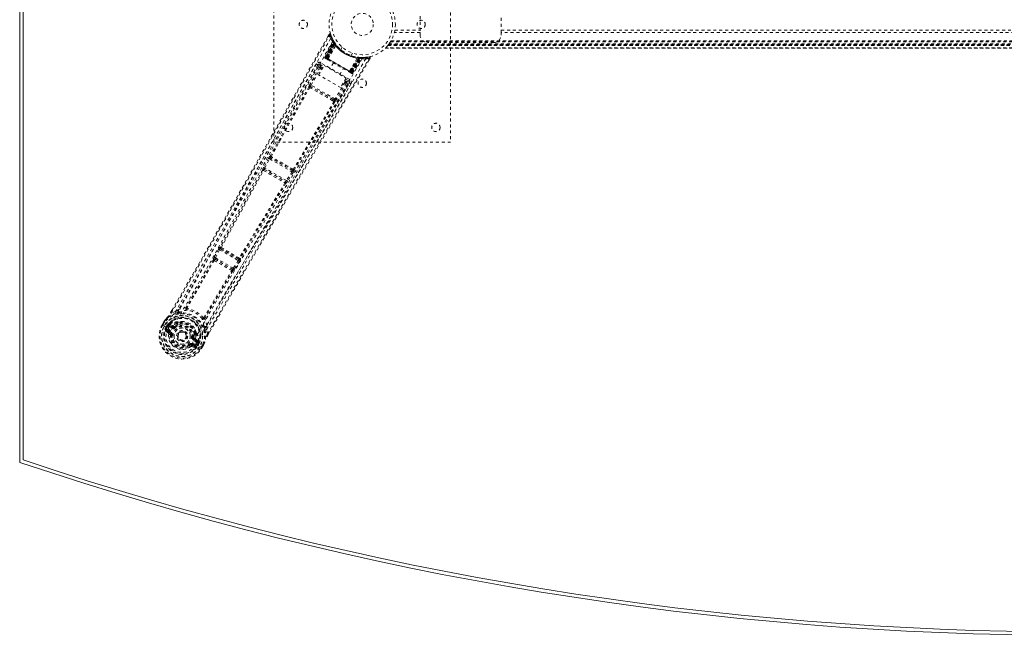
# Model space of a CAD drawing. Header units: inches. Extents: x 7.1 to 78.6, y 19.8 to 61.3.
# Tile 1 of 4: x 7.1 to 40.5, y 19.8 to 40.7. Entities that reach past the tile are written whole.
import ezdxf

# ---------------------------------------------------------------- set-up
doc = ezdxf.new("R2010")
doc.units = ezdxf.units.IN
doc.header["$MEASUREMENT"] = 0
doc.linetypes.add('SLD-Dashed', pattern=[0.075, 0.05, -0.025])
doc.linetypes.add('SLD-Solid', pattern=[0])

msp = doc.modelspace()

# ---------------------------------------------------------------- linework, layer by layer
at = {"color": 7, "linetype": 'SLD-Solid', "lineweight": 15}
for p, q in [((7.09, 25.682), (7.09, 55.432)), ((7.208, 25.767), (7.208, 55.348)), ((7.208, 55.348), (7.208, 25.767))]:
    msp.add_line(p, q, dxfattribs=at)
at = {"color": 7, "linetype": 'SLD-Dashed', "lineweight": 0}
for p, q in [((15.715, 36.557), (15.715, 44.557)), ((21.715, 44.557), (21.715, 36.557)), ((20.68, 40.839), (20.68, 40.276)), ((23.43, 40.276), (23.43, 40.839)), ((17.587, 40.217), (17.546, 40.144)), ((20.68, 40.276), (19.805, 40.276)), ((19.823, 40.36), (20.68, 40.36)), ((20.68, 40.192), (20.68, 40.276)), ((23.43, 40.36), (62.25, 40.36)), ((62.25, 40.276), (23.43, 40.276)), ((23.43, 40.276), (23.43, 40.192)), ((17.444, 39.448), (17.729, 39.983)), ((17.456, 39.442), (17.736, 39.97)), ((17.749, 39.954), (17.472, 39.428)), ((17.472, 39.433), (17.747, 39.951)), ((17.756, 39.912), (17.478, 39.429)), ((17.482, 39.426), (17.759, 39.907)), ((17.49, 39.422), (17.765, 39.899)), ((17.767, 39.895), (17.493, 39.42)), ((17.776, 39.882), (17.506, 39.413)), ((17.509, 39.411), (17.779, 39.879)), ((17.529, 39.399), (17.789, 39.886)), ((17.79, 39.885), (17.531, 39.398)), ((17.555, 39.383), (17.813, 39.839)), ((17.814, 39.837), (17.557, 39.383)), ((17.736, 39.999), (17.728, 40.012)), ((17.736, 39.97), (17.729, 39.983)), ((17.787, 39.917), (17.747, 39.98)), ((17.789, 39.886), (17.747, 39.951)), ((17.756, 39.912), (17.78, 39.928)), ((17.759, 39.907), (17.756, 39.912)), ((17.759, 39.907), (17.783, 39.923)), ((17.765, 39.899), (17.788, 39.916)), ((17.767, 39.895), (17.791, 39.912)), ((17.776, 39.882), (17.8, 39.899)), ((17.779, 39.879), (17.802, 39.896)), ((17.78, 39.928), (17.783, 39.923)), ((17.788, 39.916), (17.787, 39.917)), ((17.791, 39.912), (17.788, 39.916)), ((17.789, 39.886), (17.79, 39.885)), ((17.8, 39.899), (17.802, 39.896)), ((17.814, 39.837), (17.813, 39.839)), ((17.83, 39.859), (17.828, 39.861)), ((18.037, 39.782), (17.989, 39.699)), ((18.037, 39.782), (18.039, 39.781)), ((66.167, 39.764), (19.513, 39.764)), ((19.588, 39.847), (19.584, 39.842)), ((66.097, 39.842), (19.584, 39.842)), ((19.584, 39.842), (66.097, 39.842)), ((19.588, 39.847), (66.093, 39.847)), ((19.589, 39.848), (66.092, 39.848)), ((19.619, 39.887), (19.591, 39.851)), ((66.09, 39.851), (19.591, 39.851)), ((19.591, 39.851), (66.09, 39.851)), ((66.08, 39.863), (19.6, 39.863)), ((66.077, 39.867), (19.604, 39.867)), ((19.605, 39.869), (66.076, 39.869)), ((19.607, 39.871), (66.074, 39.871)), ((19.623, 39.893), (66.057, 39.893)), ((19.668, 39.959), (19.665, 39.954)), ((19.668, 39.959), (66.013, 39.959)), ((19.683, 39.984), (65.997, 39.984)), ((19.694, 40.002), (65.987, 40.002)), ((23.18, 39.942), (20.93, 39.942)), ((17.444, 39.448), (17.456, 39.442)), ((17.472, 39.433), (17.529, 39.399)), ((17.989, 39.699), (17.991, 39.697)), ((18.335, 39.499), (18.383, 39.582)), ((18.556, 39.441), (18.553, 39.442)), ((18.599, 39.436), (18.596, 39.407)), ((18.603, 39.435), (18.6, 39.407)), ((18.603, 39.435), (18.632, 39.433)), ((18.618, 39.434), (18.616, 39.405)), ((18.623, 39.434), (18.618, 39.434)), ((18.623, 39.434), (18.621, 39.405)), ((18.625, 39.433), (18.624, 39.434)), ((18.7, 39.43), (18.625, 39.433)), ((18.632, 39.433), (18.63, 39.404)), ((18.632, 39.433), (18.638, 39.433)), ((18.638, 39.433), (18.636, 39.404)), ((18.638, 39.433), (18.647, 39.432)), ((18.736, 39.43), (18.721, 39.43)), ((18.813, 39.434), (18.742, 39.432)), ((18.953, 39.455), (18.824, 39.436)), ((19.5, 39.752), (66.181, 39.752)), ((19.501, 39.752), (19.502, 39.753)), ((66.18, 39.752), (19.501, 39.752)), ((19.502, 39.752), (66.179, 39.752)), ((17.21, 39.183), (16.809, 38.474)), ((17.211, 39.184), (17.21, 39.182)), ((17.223, 39.199), (17.211, 39.186)), ((17.216, 39.192), (17.211, 39.184)), ((17.236, 38.844), (17.419, 39.161)), ((17.273, 39.203), (17.401, 39.129)), ((18.293, 38.683), (17.303, 39.255)), ((17.372, 39.079), (17.324, 39.107)), ((17.419, 39.161), (18.165, 38.73)), ((17.453, 39.411), (17.456, 39.408)), ((17.464, 39.404), (17.468, 39.401)), ((17.467, 39.402), (17.476, 39.397)), ((17.476, 39.397), (17.479, 39.395)), ((18.353, 38.924), (17.482, 39.426)), ((17.483, 39.392), (17.541, 39.359)), ((17.493, 39.42), (18.342, 38.93)), ((17.506, 39.413), (17.509, 39.411)), ((18.326, 38.939), (17.509, 39.411)), ((17.531, 39.398), (17.529, 39.399)), ((17.555, 39.383), (17.557, 39.383)), ((17.734, 39.248), (17.618, 39.046)), ((18.278, 38.967), (18.543, 39.417)), ((18.545, 39.417), (18.279, 38.965)), ((18.304, 38.952), (18.596, 39.42)), ((18.598, 39.419), (18.305, 38.951)), ((18.596, 39.407), (18.326, 38.939)), ((18.329, 38.937), (18.6, 39.407)), ((18.342, 38.93), (18.616, 39.405)), ((18.621, 39.405), (18.345, 38.928)), ((18.63, 39.404), (18.353, 38.924)), ((18.357, 38.921), (18.636, 39.404)), ((18.359, 38.916), (18.675, 39.419)), ((18.363, 38.918), (18.674, 39.416)), ((18.379, 38.909), (18.696, 39.416)), ((18.39, 38.902), (18.712, 39.416)), ((18.545, 39.417), (18.543, 39.417)), ((18.596, 39.42), (18.598, 39.419)), ((18.674, 39.416), (18.598, 39.419)), ((18.636, 39.404), (18.63, 39.404)), ((18.665, 39.414), (18.661, 39.418)), ((18.712, 39.416), (18.696, 39.416)), ((18.941, 39.337), (18.985, 39.41)), ((18.985, 39.411), (18.959, 39.426)), ((17.263, 39.09), (16.939, 38.515)), ((16.978, 38.493), (17.302, 39.068)), ((17.982, 38.413), (17.236, 38.844)), ((17.35, 39.04), (17.302, 39.068)), ((17.955, 38.851), (18.072, 39.053)), ((18.265, 38.941), (18.323, 38.908)), ((18.278, 38.967), (18.279, 38.965)), ((18.305, 38.951), (18.304, 38.952)), ((18.305, 38.951), (18.363, 38.918)), ((18.326, 38.939), (18.329, 38.937)), ((18.327, 38.905), (18.33, 38.903)), ((18.338, 38.899), (18.342, 38.897)), ((18.342, 38.897), (18.343, 38.898)), ((18.348, 38.893), (18.348, 38.893)), ((18.349, 38.892), (18.353, 38.891)), ((18.379, 38.909), (18.39, 38.902)), ((17.005, 38.427), (16.964, 38.45)), ((17.796, 38.021), (16.978, 38.493)), ((17.725, 38.011), (17.005, 38.427)), ((18.132, 38.589), (17.796, 38.021)), ((18.171, 38.566), (17.835, 37.998)), ((17.864, 37.865), (18.277, 38.566)), ((18.165, 38.73), (17.982, 38.413)), ((18.096, 38.61), (18.132, 38.589)), ((18.118, 38.649), (18.155, 38.628)), ((18.147, 38.698), (18.263, 38.631)), ((18.277, 38.566), (18.278, 38.568)), ((18.278, 38.568), (18.283, 38.576)), ((18.28, 38.569), (18.285, 38.586)), ((16.931, 38.416), (16.973, 38.391)), ((17.711, 37.965), (17.753, 37.941)), ((17.767, 37.987), (17.725, 38.011)), ((21.715, 36.557), (15.715, 36.557)), ((15.536, 36.01), (15.369, 35.699)), ((15.408, 35.678), (15.575, 35.989)), ((15.575, 35.989), (16.329, 35.553)), ((15.593, 36.083), (15.587, 36.084)), ((15.604, 36.024), (15.61, 36.023)), ((16.345, 35.596), (15.604, 36.024)), ((15.335, 35.615), (15.336, 35.614)), ((15.397, 35.632), (15.397, 35.632)), ((15.397, 35.632), (16.109, 35.221)), ((16.143, 35.254), (15.408, 35.678)), ((16.329, 35.553), (16.143, 35.254)), ((16.367, 35.53), (16.181, 35.23)), ((16.341, 35.601), (16.345, 35.596)), ((16.406, 35.611), (16.402, 35.617)), ((16.109, 35.221), (16.109, 35.221)), ((16.124, 35.159), (16.125, 35.159)), ((13.835, 32.925), (13.691, 32.651)), ((13.73, 32.631), (13.874, 32.904)), ((13.874, 32.904), (14.508, 32.538)), ((13.901, 32.995), (13.888, 32.998)), ((13.905, 32.938), (13.918, 32.935)), ((14.522, 32.582), (13.905, 32.938)), ((13.662, 32.564), (13.662, 32.563)), ((13.691, 32.651), (13.676, 32.621)), ((13.724, 32.582), (13.723, 32.583)), ((13.723, 32.583), (14.305, 32.247)), ((14.343, 32.277), (13.73, 32.631)), ((14.508, 32.538), (14.343, 32.277)), ((14.546, 32.514), (14.381, 32.253)), ((14.513, 32.592), (14.522, 32.582)), ((14.573, 32.607), (14.582, 32.597)), ((14.305, 32.247), (14.304, 32.247)), ((14.319, 32.184), (14.32, 32.184)), ((14.381, 32.253), (14.362, 32.225)), ((12.211, 30.766), (12.256, 30.843)), ((12.257, 30.843), (12.213, 30.766)), ((12.379, 30.804), (12.238, 30.752)), ((12.379, 30.804), (12.486, 30.871)), ((11.925, 30.355), (11.983, 30.456)), ((11.984, 30.455), (11.925, 30.353)), ((12.009, 30.441), (11.951, 30.341)), ((11.986, 30.459), (11.983, 30.456)), ((12.434, 30.421), (12.423, 30.402)), ((12.454, 30.442), (12.473, 30.451)), ((11.925, 30.355), (11.928, 30.353)), ((11.928, 30.353), (11.974, 30.326)), ((11.974, 30.326), (11.994, 30.315)), ((11.994, 30.315), (11.999, 30.312)), ((11.999, 30.312), (12.129, 30.237)), ((12.041, 30.149), (12.133, 30.069)), ((12.056, 30.28), (12.092, 30.343)), ((12.056, 30.28), (12.056, 30.28)), ((12.117, 30.327), (12.082, 30.266)), ((12.087, 30.263), (12.082, 30.266)), ((12.176, 30.089), (12.086, 30.165)), ((12.086, 30.165), (12.187, 30.107)), ((12.126, 30.33), (12.087, 30.263)), ((12.092, 30.343), (12.093, 30.343)), ((12.117, 30.327), (12.093, 30.343)), ((12.101, 30.191), (12.202, 30.133)), ((12.118, 30.327), (12.132, 30.341)), ((12.132, 30.341), (12.126, 30.33)), ((12.13, 30.237), (12.129, 30.237)), ((12.154, 30.361), (12.15, 30.359)), ((12.263, 30.238), (12.15, 30.303)), ((12.154, 30.361), (12.169, 30.365)), ((12.165, 30.329), (12.29, 30.286)), ((12.278, 30.264), (12.165, 30.329)), ((12.169, 30.365), (12.169, 30.365)), ((12.169, 30.365), (12.169, 30.365)), ((12.279, 30.326), (12.169, 30.365)), ((12.176, 30.089), (12.187, 30.107)), ((12.29, 30.286), (12.278, 30.264)), ((12.346, 30.287), (12.358, 30.294)), ((12.358, 30.294), (12.376, 30.271)), ((12.452, 30.405), (12.441, 30.386)), ((13.084, 30.098), (13.086, 30.078)), ((13.441, 30.32), (13.437, 30.193)), ((13.462, 30.045), (13.437, 30.193)), ((13.487, 30.03), (13.537, 30.118)), ((13.487, 30.029), (13.538, 30.117)), ((12.206, 30.021), (12.207, 30.031)), ((12.23, 30.018), (12.206, 30.021)), ((12.464, 30.042), (12.468, 30.049)), ((12.468, 30.049), (12.476, 30.062)), ((12.976, 29.924), (13.005, 29.92)), ((13.005, 29.92), (13.006, 29.907)), ((13.117, 29.745), (13.005, 29.81)), ((13.033, 29.857), (13.02, 29.836)), ((13.132, 29.771), (13.02, 29.836)), ((13.033, 29.857), (13.132, 29.771)), ((13.044, 30.038), (13.055, 30.057)), ((13.078, 30.05), (13.067, 30.031)), ((13.162, 29.792), (13.073, 29.868)), ((13.159, 29.748), (13.153, 29.737)), ((13.154, 29.729), (13.159, 29.748)), ((13.162, 29.792), (13.165, 29.778)), ((13.166, 29.772), (13.165, 29.777)), ((12.845, 29.653), (12.831, 29.672)), ((12.853, 29.658), (12.845, 29.653)), ((12.881, 29.605), (12.845, 29.653)), ((12.919, 29.66), (12.929, 29.678)), ((13.03, 29.62), (12.919, 29.66)), ((12.923, 29.612), (13.038, 29.573)), ((12.929, 29.678), (13.03, 29.62)), ((12.944, 29.704), (13.045, 29.646)), ((13.071, 29.694), (13.201, 29.619)), ((13.153, 29.737), (13.114, 29.669)), ((13.114, 29.669), (13.119, 29.667)), ((13.119, 29.667), (13.154, 29.728)), ((13.181, 29.714), (13.145, 29.652)), ((13.181, 29.715), (13.154, 29.728)), ((13.181, 29.715), (13.181, 29.714)), ((13.201, 29.619), (13.206, 29.616)), ((13.206, 29.616), (13.226, 29.604)), ((13.226, 29.604), (13.271, 29.577)), ((13.25, 29.591), (13.307, 29.691)), ((13.271, 29.577), (13.275, 29.575)), ((13.274, 29.575), (13.332, 29.677)), ((13.275, 29.575), (13.333, 29.677)), ((13.333, 29.677), (13.335, 29.68))]:
    msp.add_line(p, q, dxfattribs=at)
at = {"color": 7, "linetype": 'SLD-Dashed', "lineweight": 0, "flags": 128}
for points in [[(12.238, 30.752), (12.608, 31.391), (12.998, 32.067), (13.407, 32.781), (13.837, 33.532), (14.232, 34.224), (14.642, 34.945), (14.736, 35.111), (14.831, 35.278), (14.926, 35.447), (14.992, 35.563), (15.056, 35.676), (15.123, 35.794), (15.192, 35.917), (15.416, 36.312), (15.664, 36.751), (15.937, 37.235), (16.11, 37.541), (16.293, 37.865), (16.491, 38.215), (16.676, 38.543), (16.917, 38.97), (17.131, 39.349), (17.319, 39.681), (17.48, 39.966), (17.614, 40.202)], [(12.256, 30.843), (13.568, 33.12), (14.912, 35.483), (16.25, 37.85), (17.587, 40.217)], [(17.587, 40.217), (17.588, 40.217), (17.589, 40.216), (17.595, 40.213), (17.603, 40.208), (17.608, 40.205), (17.614, 40.203)], [(17.639, 40.211), (17.635, 40.217), (17.629, 40.224), (17.622, 40.228), (17.615, 40.231), (17.607, 40.231), (17.6, 40.229), (17.594, 40.225), (17.589, 40.219)], [(17.614, 40.203), (17.624, 40.206), (17.634, 40.209), (17.64, 40.211), (17.642, 40.212)], [(19.823, 40.364), (19.823, 40.361), (19.823, 40.36)], [(17.643, 40.077), (16.853, 38.697), (16.074, 37.311), (15.307, 35.922), (14.549, 34.532), (13.955, 33.444), (13.357, 32.362), (12.75, 31.291), (12.13, 30.237)], [(17.732, 40.002), (17.732, 39.989), (17.729, 39.975)], [(17.732, 39.988), (17.73, 39.983), (17.729, 39.982)], [(17.75, 39.958), (17.748, 39.953), (17.747, 39.951)], [(17.756, 39.964), (17.76, 39.958), (17.78, 39.928)], [(17.478, 39.429), (17.465, 39.436), (17.454, 39.443), (17.447, 39.447), (17.444, 39.448)], [(17.456, 39.442), (17.459, 39.44), (17.466, 39.436), (17.477, 39.429), (17.49, 39.422)], [(17.472, 39.433), (17.469, 39.426), (17.469, 39.424)], [(17.506, 39.413), (17.499, 39.417), (17.492, 39.421), (17.486, 39.424), (17.481, 39.427), (17.476, 39.43), (17.473, 39.431), (17.472, 39.432), (17.472, 39.433)], [(18.982, 39.412), (18.984, 39.42), (18.985, 39.428), (18.984, 39.436), (18.981, 39.443), (18.976, 39.45), (18.97, 39.454), (18.963, 39.456), (18.955, 39.455)], [(17.159, 39.216), (16.974, 38.888), (16.763, 38.515), (16.533, 38.106), (16.324, 37.736), (16.214, 37.542), (16.105, 37.348), (15.995, 37.154), (15.871, 36.934), (15.746, 36.712), (15.624, 36.497), (15.377, 36.058), (15.146, 35.651), (14.934, 35.275), (14.725, 34.907), (14.484, 34.481), (14.068, 33.75), (13.648, 33.013), (13.213, 32.251), (12.787, 31.511), (12.379, 30.804)], [(17.211, 39.186), (15.644, 36.409), (14.072, 33.636), (12.486, 30.871)], [(18.713, 39.395), (17.914, 38.025), (17.104, 36.662), (16.285, 35.308), (15.46, 33.961), (14.814, 32.906), (14.176, 31.85), (13.554, 30.791), (12.954, 29.727)], [(18.835, 39.389), (18.035, 38.014), (17.224, 36.647), (16.405, 35.288), (15.581, 33.937), (14.935, 32.878), (14.297, 31.819), (13.673, 30.759), (13.07, 29.694)], [(13.462, 30.045), (13.868, 30.75), (14.293, 31.485), (14.737, 32.249), (15.141, 32.942), (15.403, 33.389), (15.677, 33.857), (15.964, 34.345), (16.249, 34.831), (16.497, 35.251), (16.825, 35.809), (17.175, 36.402), (17.545, 37.03), (17.889, 37.612), (18.959, 39.426)], [(13.538, 30.117), (14.849, 32.382), (16.222, 34.725), (17.604, 37.07), (18.985, 39.411)], [(17.211, 39.186), (17.217, 39.149), (17.263, 39.09)], [(17.303, 39.255), (17.292, 39.235), (17.282, 39.219), (17.276, 39.207), (17.273, 39.203)], [(17.324, 39.107), (17.279, 39.166), (17.273, 39.203)], [(17.324, 39.107), (17.324, 39.106), (17.322, 39.104), (17.32, 39.1), (17.317, 39.095), (17.314, 39.089), (17.31, 39.083), (17.306, 39.076), (17.302, 39.068)], [(17.457, 39.407), (17.457, 39.408), (17.458, 39.407), (17.461, 39.406), (17.465, 39.405)], [(17.469, 39.401), (17.469, 39.401), (17.47, 39.4), (17.472, 39.4), (17.476, 39.398)], [(17.482, 39.393), (17.483, 39.392), (17.484, 39.392)], [(17.531, 39.398), (17.529, 39.388), (17.53, 39.377)], [(17.555, 39.383), (17.535, 39.378), (17.53, 39.377)], [(17.543, 39.358), (17.721, 39.255), (17.903, 39.15), (18.084, 39.045), (18.263, 38.942)], [(17.557, 39.383), (17.736, 39.28), (17.917, 39.175), (18.099, 39.07), (18.278, 38.967)], [(17.302, 39.068), (17.288, 39.076), (17.276, 39.083), (17.267, 39.088), (17.263, 39.09)], [(18.279, 38.965), (18.284, 38.945), (18.286, 38.941)], [(18.286, 38.941), (18.296, 38.945), (18.304, 38.952)], [(18.363, 38.918), (18.363, 38.918), (18.361, 38.919), (18.358, 38.921), (18.354, 38.923), (18.349, 38.926), (18.343, 38.93), (18.336, 38.933), (18.329, 38.937)], [(18.33, 38.903), (18.333, 38.902), (18.336, 38.9), (18.338, 38.899), (18.338, 38.899)], [(18.331, 38.905), (18.334, 38.902), (18.336, 38.901), (18.337, 38.9), (18.337, 38.9)], [(18.345, 38.928), (18.358, 38.921), (18.368, 38.915), (18.376, 38.91), (18.379, 38.909)], [(18.39, 38.902), (18.388, 38.903), (18.381, 38.908), (18.37, 38.914), (18.357, 38.921)], [(13.437, 30.193), (13.807, 30.834), (14.194, 31.502), (14.598, 32.196), (14.984, 32.857), (15.376, 33.526), (15.769, 34.196), (16.153, 34.847), (16.521, 35.472), (16.864, 36.054), (17.249, 36.705), (17.61, 37.317), (17.964, 37.917), (18.331, 38.539)], [(13.441, 30.32), (15.043, 33.075), (16.659, 35.823), (18.28, 38.569)], [(16.903, 38.434), (16.244, 37.26), (15.593, 36.083)], [(16.978, 38.493), (16.964, 38.501), (16.952, 38.508), (16.943, 38.513), (16.939, 38.515)], [(17.725, 38.011), (17.548, 38.113), (17.37, 38.216), (17.187, 38.322), (17.005, 38.427)], [(18.155, 38.628), (18.154, 38.627), (18.153, 38.624), (18.151, 38.621), (18.148, 38.616), (18.145, 38.61), (18.141, 38.603), (18.137, 38.596), (18.132, 38.589)], [(18.171, 38.566), (18.167, 38.568), (18.158, 38.573), (18.146, 38.581), (18.132, 38.589)], [(18.263, 38.631), (18.229, 38.618), (18.155, 38.628)], [(18.171, 38.566), (18.245, 38.556), (18.276, 38.568)], [(18.263, 38.631), (18.266, 38.636), (18.273, 38.647), (18.282, 38.664), (18.293, 38.683)], [(15.621, 36.064), (16.272, 37.242), (16.931, 38.416)], [(17.711, 37.965), (17.527, 38.071), (17.342, 38.178), (17.156, 38.285), (16.973, 38.391)], [(17.753, 37.941), (17.065, 36.784), (16.371, 35.632)], [(17.782, 37.926), (17.095, 36.769), (16.402, 35.617)], [(17.767, 37.987), (17.779, 37.975), (17.785, 37.963)], [(17.835, 37.998), (17.831, 38), (17.822, 38.005), (17.81, 38.013), (17.796, 38.021)], [(16.081, 37.094), (15.385, 35.828), (14.631, 34.44), (14.039, 33.353), (13.444, 32.273), (12.838, 31.204), (12.217, 30.152)], [(15.575, 35.989), (15.568, 35.993), (15.561, 35.996), (15.554, 36), (15.549, 36.003), (15.544, 36.006), (15.54, 36.008), (15.537, 36.009), (15.536, 36.01)], [(15.336, 35.614), (14.618, 34.302), (13.901, 32.995)], [(13.93, 32.973), (14.647, 34.281), (15.364, 35.595)], [(15.369, 35.699), (15.354, 35.669), (15.353, 35.667)], [(15.408, 35.678), (15.401, 35.682), (15.394, 35.686), (15.388, 35.689), (15.382, 35.692), (15.377, 35.695), (15.373, 35.697), (15.37, 35.698), (15.369, 35.699)], [(16.367, 35.53), (16.366, 35.531), (16.363, 35.532), (16.359, 35.535), (16.354, 35.538), (16.349, 35.541), (16.343, 35.545), (16.336, 35.549), (16.329, 35.553)], [(16.093, 35.174), (15.314, 33.896), (14.54, 32.621)], [(16.124, 35.159), (15.346, 33.881), (14.573, 32.607)], [(16.13, 35.178), (16.13, 35.176), (16.124, 35.159)], [(16.181, 35.23), (16.18, 35.231), (16.177, 35.233), (16.173, 35.235), (16.169, 35.238), (16.163, 35.241), (16.157, 35.245), (16.15, 35.249), (16.143, 35.254)], [(16.181, 35.23), (16.163, 35.202), (16.162, 35.2)], [(13.874, 32.904), (13.867, 32.908), (13.86, 32.911), (13.854, 32.915), (13.848, 32.918), (13.843, 32.92), (13.839, 32.922), (13.836, 32.924), (13.835, 32.925)], [(13.874, 32.904), (13.878, 32.912), (13.882, 32.919), (13.891, 32.93), (13.899, 32.937), (13.905, 32.938)], [(13.662, 32.564), (13.206, 31.751), (12.742, 30.946)], [(13.691, 32.541), (13.234, 31.728), (12.77, 30.923)], [(13.73, 32.631), (13.723, 32.634), (13.716, 32.638), (13.71, 32.641), (13.704, 32.644), (13.699, 32.647), (13.695, 32.649), (13.692, 32.65), (13.691, 32.651)], [(14.522, 32.582), (14.524, 32.576), (14.522, 32.566), (14.517, 32.552), (14.513, 32.545), (14.508, 32.538)], [(14.546, 32.514), (14.544, 32.515), (14.541, 32.517), (14.538, 32.519), (14.533, 32.522), (14.527, 32.526), (14.521, 32.53), (14.515, 32.534), (14.508, 32.538)], [(13.344, 30.591), (13.81, 31.396), (14.285, 32.198)], [(14.319, 32.184), (13.844, 31.383), (13.379, 30.579)], [(14.343, 32.277), (14.338, 32.27), (14.333, 32.263), (14.322, 32.253), (14.312, 32.247), (14.308, 32.246), (14.306, 32.247), (14.305, 32.247)], [(14.381, 32.253), (14.377, 32.256), (14.368, 32.261), (14.356, 32.269), (14.343, 32.277)], [(12.395, 30.748), (12.246, 30.691), (12.1, 30.597)], [(12.238, 30.752), (12.233, 30.755), (12.227, 30.758), (12.222, 30.761), (12.218, 30.763), (12.214, 30.765), (12.212, 30.766), (12.211, 30.766), (12.211, 30.766)], [(12.736, 30.94), (12.608, 30.914), (12.486, 30.871)], [(12.542, 30.782), (12.535, 30.78), (12.522, 30.777)], [(12.736, 30.94), (12.732, 30.93), (12.732, 30.92), (12.734, 30.912), (12.739, 30.905), (12.746, 30.901), (12.755, 30.901), (12.764, 30.903), (12.773, 30.908)], [(12.77, 30.923), (12.769, 30.921), (12.768, 30.919), (12.769, 30.915), (12.773, 30.908)], [(11.983, 30.456), (12.042, 30.532), (12.093, 30.589)], [(11.983, 30.456), (11.983, 30.456), (11.984, 30.455), (11.986, 30.454), (11.989, 30.452), (11.993, 30.45), (11.998, 30.447), (12.004, 30.444), (12.009, 30.441)], [(12.1, 30.597), (12.047, 30.538), (11.986, 30.459)], [(11.986, 30.459), (11.986, 30.459), (11.988, 30.458), (11.99, 30.456), (11.993, 30.453), (11.997, 30.451), (12.001, 30.448), (12.005, 30.444), (12.009, 30.441)], [(12.1, 30.597), (12.096, 30.594), (12.093, 30.589)], [(12.625, 30.463), (12.568, 30.465), (12.473, 30.451)], [(13.33, 30.586), (13.338, 30.587), (13.342, 30.588), (13.343, 30.589), (13.344, 30.591)], [(13.33, 30.586), (13.33, 30.576), (13.333, 30.567), (13.338, 30.56), (13.344, 30.556), (13.353, 30.555), (13.361, 30.557), (13.369, 30.562), (13.376, 30.57)], [(13.441, 30.32), (13.418, 30.447), (13.376, 30.57)], [(11.951, 30.341), (11.945, 30.344), (11.94, 30.347), (11.935, 30.35), (11.931, 30.352), (11.928, 30.353), (11.925, 30.355), (11.924, 30.355), (11.925, 30.355)], [(12.055, 30.197), (12.078, 30.199), (12.101, 30.191)], [(12.082, 30.266), (12.079, 30.267), (12.073, 30.271), (12.065, 30.275), (12.056, 30.28)], [(12.101, 30.191), (12.098, 30.186), (12.095, 30.181), (12.092, 30.177), (12.09, 30.173), (12.088, 30.17), (12.087, 30.167), (12.086, 30.166), (12.086, 30.165)], [(12.117, 30.327), (12.118, 30.327), (12.118, 30.327)], [(12.15, 30.303), (12.136, 30.315), (12.126, 30.33)], [(12.165, 30.329), (12.165, 30.328), (12.164, 30.327), (12.163, 30.324), (12.161, 30.321), (12.158, 30.317), (12.156, 30.313), (12.153, 30.308), (12.15, 30.303)], [(12.954, 29.727), (12.91, 29.662), (12.853, 29.608), (12.784, 29.567), (12.707, 29.541), (12.625, 29.531), (12.542, 29.537), (12.461, 29.558), (12.385, 29.593), (12.316, 29.641), (12.258, 29.701), (12.211, 29.77), (12.179, 29.846), (12.163, 29.925), (12.164, 30.005), (12.182, 30.082), (12.216, 30.152)], [(12.202, 30.133), (12.199, 30.128), (12.196, 30.123), (12.193, 30.118), (12.191, 30.115), (12.189, 30.111), (12.188, 30.109), (12.187, 30.107), (12.187, 30.107)], [(12.263, 30.238), (12.265, 30.243), (12.268, 30.248), (12.271, 30.252), (12.273, 30.256), (12.275, 30.26), (12.276, 30.262), (12.277, 30.264), (12.278, 30.264)], [(12.314, 30.332), (12.294, 30.324), (12.279, 30.326)], [(12.423, 30.402), (12.371, 30.374), (12.314, 30.332)], [(12.394, 30.247), (12.391, 30.251), (12.387, 30.256), (12.384, 30.26), (12.381, 30.263), (12.379, 30.266), (12.377, 30.268), (12.376, 30.27), (12.376, 30.271)], [(13.084, 30.098), (13.049, 30.188), (13.018, 30.236)], [(13.342, 30.303), (13.338, 30.316), (13.336, 30.324)], [(13.38, 30.179), (13.406, 30.022), (13.397, 29.849)], [(12.26, 30.015), (12.254, 30.015), (12.249, 30.016), (12.244, 30.017), (12.239, 30.017), (12.236, 30.018), (12.233, 30.018), (12.231, 30.018), (12.23, 30.018)], [(12.947, 29.928), (12.952, 29.927), (12.958, 29.926), (12.963, 29.926), (12.967, 29.925), (12.971, 29.924), (12.974, 29.924), (12.976, 29.924), (12.976, 29.924)], [(13.005, 29.92), (13.013, 29.986), (13.012, 30.041)], [(13.005, 29.81), (13.008, 29.815), (13.011, 29.819), (13.013, 29.824), (13.016, 29.828), (13.017, 29.831), (13.019, 29.833), (13.02, 29.835), (13.02, 29.836)], [(13.067, 30.031), (13.068, 29.971), (13.06, 29.901)], [(13.06, 29.901), (13.063, 29.879), (13.073, 29.868)], [(13.117, 29.745), (13.12, 29.75), (13.123, 29.755), (13.126, 29.759), (13.128, 29.763), (13.13, 29.766), (13.131, 29.769), (13.132, 29.77), (13.132, 29.771)], [(13.153, 29.737), (13.135, 29.738), (13.117, 29.745)], [(13.333, 29.677), (13.369, 29.765), (13.393, 29.838)], [(13.335, 29.68), (13.369, 29.762), (13.397, 29.849)], [(13.393, 29.838), (13.396, 29.843), (13.397, 29.849)], [(13.487, 30.029), (13.488, 30.029), (13.487, 30.03), (13.485, 30.031), (13.482, 30.033), (13.478, 30.036), (13.473, 30.039), (13.468, 30.042), (13.462, 30.045)], [(12.813, 29.696), (12.816, 29.691), (12.819, 29.687), (12.823, 29.683), (12.825, 29.679), (12.828, 29.676), (12.829, 29.674), (12.83, 29.672), (12.831, 29.672)], [(12.944, 29.704), (12.941, 29.699), (12.939, 29.694), (12.936, 29.69), (12.934, 29.686), (12.932, 29.683), (12.93, 29.68), (12.93, 29.679), (12.929, 29.678)], [(13.03, 29.62), (13.03, 29.62), (13.031, 29.622), (13.033, 29.624), (13.035, 29.628), (13.037, 29.631), (13.039, 29.636), (13.042, 29.641), (13.045, 29.646)], [(13.045, 29.646), (13.063, 29.63), (13.073, 29.609)], [(13.154, 29.729), (13.154, 29.728), (13.154, 29.728)], [(13.275, 29.575), (13.275, 29.575), (13.274, 29.576), (13.272, 29.577), (13.269, 29.579), (13.265, 29.581), (13.261, 29.584), (13.255, 29.588), (13.25, 29.591)], [(13.335, 29.68), (13.334, 29.681), (13.332, 29.681), (13.33, 29.682), (13.326, 29.684), (13.322, 29.685), (13.317, 29.687), (13.312, 29.689), (13.307, 29.691)], [(13.307, 29.691), (13.313, 29.688), (13.318, 29.685), (13.323, 29.682), (13.327, 29.68), (13.33, 29.678), (13.332, 29.677), (13.333, 29.676), (13.333, 29.677)]]:
    msp.add_lwpolyline(points, dxfattribs=at)
at = {"color": 7, "linetype": 'SLD-Dashed', "lineweight": 0}
for centre, radius in [((18.715, 40.557), 1.125), ((18.715, 40.557), 1.03), ((18.715, 40.557), 0.375), ((16.715, 40.557), 0.14), ((20.715, 40.557), 0.14), ((18.715, 38.557), 0.141), ((16.215, 37.057), 0.141), ((21.215, 37.057), 0.141), ((12.603, 29.971), 0.7), ((12.603, 29.971), 0.69), ((12.603, 29.971), 0.623), ((12.603, 29.971), 0.32), ((12.603, 29.971), 0.275), ((12.603, 29.971), 0.188), ((12.603, 29.971), 0.156), ((12.603, 29.971), 0.142), ((12.603, 29.971), 0.14), ((12.603, 29.971), 0.138)]:
    msp.add_circle(centre, radius, dxfattribs=at)
for centre, radius, start, end in [((17.614, 40.203), 0.03, 17.8488, 150.5298), ((18.728, 40.59), 1.2, 198.106, 205.335), ((18.715, 40.558), 1.158, 197.8714, 282.1369), ((18.708, 40.554), 1.119, 197.8923, 205.3649), ((20.93, 40.192), 0.25, 180, 270), ((23.18, 40.192), 0.25, 270, 360), ((151.815, -37.756), 155.003, 149.90233, 151.10005), ((17.669, 40.062), 0.03, 25.9261, 149.737), ((18.821, 40.768), 1.366, 210.4188, 215.5465), ((18.716, 40.558), 1.128, 205.3443, 210.4722), ((17.739, 39.943), 0.0429, 84.1705, 132.9903), ((18.731, 40.585), 1.19, 210.8799, 269.12), ((17.702, 39.998), 0.03, 331.987, 28.9253), ((18.75, 40.577), 1.167, 208.9446, 209.7943), ((17.667, 39.976), 0.0707, 1.4541, 28.8917), ((18.521, 40.245), 0.834, 198.2483, 203.5361), ((18.737, 40.572), 1.156, 209.9276, 213.9533), ((17.71, 39.984), 0.0299, 331.9096, 29.6979), ((18.582, 40.48), 0.974, 209.6422, 212.5023), ((18.5, 40.234), 0.808, 199.0828, 204.4609), ((18.715, 40.557), 1.128, 210.4734, 269.5266), ((17.721, 39.965), 0.03, 346.8686, 31.2468), ((17.721, 39.965), 0.0299, 331.811, 30.7402), ((18.714, 40.556), 1.125, 210.776, 215.7123), ((18.503, 40.231), 0.806, 200.3442, 205.6393), ((18.715, 40.556), 1.155, 214.2141, 265.7859), ((18.715, 40.556), 1.155, 214.9105, 265.0895), ((18.715, 40.556), 1.155, 215.8866, 264.1134), ((17.763, 39.901), 0.0297, 331.4767, 34.4842), ((17.763, 39.899), 0.0297, 331.4762, 34.556), ((18.455, 40.192), 0.733, 204.7564, 208.767), ((17.798, 39.867), 0.0311, 298.3238, 349.646), ((17.797, 39.868), 0.0345, 298.9606, 345.1551), ((18.697, 40.526), 1.12, 217.9256, 262.0745), ((18.717, 40.555), 1.122, 314.3071, 315.1815), ((18.332, 40.86), 1.613, 321.3051, 322.2089), ((18.716, 40.557), 1.124, 322.2613, 329.3855), ((18.724, 40.552), 1.115, 327.8536, 330.4355), ((17.471, 39.434), 0.03, 151.9891, 240.0024), ((17.472, 39.434), 0.0305, 152.359, 219.3771), ((17.482, 39.428), 0.03, 151.9832, 216.5656), ((18.187, 39.016), 0.821, 149.7704, 151.6389), ((17.498, 39.418), 0.03, 151.9304, 239.9361), ((18.577, 39.417), 0.0345, 134.8287, 181.0503), ((18.576, 39.418), 0.031, 130.2212, 181.6934), ((18.692, 40.299), 0.868, 263.5576, 265.483), ((18.621, 39.404), 0.0297, 85.4518, 148.5212), ((18.623, 39.404), 0.0297, 85.5277, 148.523), ((18.604, 39.327), 0.109, 61.2506, 90.4784), ((18.622, 39.294), 0.137, 59.4081, 83.5136), ((18.7, 39.4), 0.0299, 89.2508, 148.1949), ((18.721, 39.4), 0.0299, 90.2993, 148.1004), ((18.716, 40.271), 0.841, 268.7967, 270.3458), ((18.715, 40.557), 1.128, 269.5268, 274.6573), ((18.671, 39.405), 0.0429, 347.0123, 35.8235), ((18.737, 39.4), 0.03, 91.078, 148.0143), ((18.716, 40.55), 1.12, 274.6371, 282.1027), ((18.809, 39.404), 0.03, 330.2579, 94.079), ((18.959, 39.426), 0.03, 329.4662, 102.1552), ((18.895, 39.427), 0.0641, 358.6853, 25.7235), ((17.251, 39.164), 0.105, 59.9149, 150.6379), ((15.759, 36.705), 2.875, 59.6434, 60.8393), ((17.251, 39.164), 0.045, 60.0223, 127.9877), ((17.302, 39.068), 0.0451, 60.4254, 150.3587), ((17.483, 39.429), 0.0315, 207.953, 240.6799), ((17.833, 39.216), 0.409, 149.0014, 153.059), ((17.852, 39.205), 0.423, 149.0463, 152.969), ((17.856, 39.203), 0.423, 149.0461, 152.9691), ((17.882, 39.187), 0.439, 149.0714, 152.8487), ((17.89, 39.183), 0.445, 149.0955, 152.8245), ((17.556, 39.385), 0.0299, 151.805, 239.8072), ((17.556, 39.381), 0.0265, 188.3637, 239.3818), ((18.529, 40.149), 0.733, 271.2394, 275.2435), ((18.538, 40.217), 0.812, 274.3826, 279.6348), ((18.543, 40.207), 0.806, 275.5317, 280.9228), ((18.541, 40.238), 0.839, 276.4803, 281.7349), ((18.845, 40.752), 1.364, 264.4492, 269.5851), ((18.737, 40.59), 1.206, 274.6776, 281.8747), ((18.276, 38.965), 0.0266, 240.8018, 291.4479), ((18.28, 38.967), 0.0299, 240.1856, 328.2068), ((17.939, 39.154), 0.443, 327.1727, 330.9188), ((17.943, 39.152), 0.442, 327.1638, 330.9176), ((18.336, 38.94), 0.0353, 231.8086, 320.6813), ((18.338, 38.934), 0.03, 240.0619, 328.0701), ((17.973, 39.135), 0.422, 327.0368, 330.968), ((17.599, 39.355), 0.86, 328.4319, 330.2162), ((17.997, 39.121), 0.406, 326.9191, 331.0023), ((18.354, 38.926), 0.0315, 239.3108, 272.3699), ((18.265, 38.806), 0.121, 45.9185, 49.5332), ((18.353, 38.925), 0.03, 263.5035, 328.0123), ((18.365, 38.918), 0.03, 240.0042, 328.0057), ((18.364, 38.919), 0.0305, 260.709, 327.6506), ((17.182, 38.359), 0.289, 147.3509, 165.0217), ((16.942, 38.41), 0.0456, 61.9227, 149.0028), ((17.054, 38.643), 0.258, 234.2231, 241.5545), ((16.999, 38.384), 0.075, 118.0029, 154.808), ((17.041, 38.448), 0.0772, 144.5316, 178.3888), ((17.034, 38.368), 0.0652, 116.4357, 159.4401), ((18.132, 38.589), 0.0451, 329.6191, 59.5703), ((18.241, 38.592), 0.045, 352.0087, 59.979), ((16.862, 36.078), 2.866, 59.1602, 60.3596), ((18.241, 38.592), 0.105, 329.3649, 60.0824), ((17.66, 38.007), 0.0652, 320.5354, 3.5538), ((17.691, 37.985), 0.0757, 325.357, 1.8308), ((17.888, 38.162), 0.258, 238.4468, 245.7712), ((17.726, 38.053), 0.0773, 301.6194, 335.4635), ((17.578, 38.131), 0.289, 314.9816, 332.6476), ((17.75, 37.947), 0.0384, 327.0783, 25.3609), ((15.74, 35.924), 0.222, 133.6406, 157.1203), ((15.633, 35.971), 0.0601, 118.602, 163.0939), ((15.627, 36.063), 0.0451, 151.9434, 239.4429), ((15.633, 36.062), 0.0451, 151.9646, 239.4273), ((15.682, 36.185), 0.135, 228.8577, 243.2857), ((15.667, 36.03), 0.057, 142.6088, 186.4898), ((-0.544, 7.199), 33.042, 59.2678, 60.7322), ((-2.075, 4.548), 36.145, 59.3137, 60.6863), ((15.453, 35.605), 0.118, 147.9873, 175.3644), ((15.375, 35.593), 0.0451, 60.6307, 151.6294), ((15.375, 35.593), 0.0451, 60.6375, 151.6265), ((15.419, 35.705), 0.123, 227.6631, 243.6565), ((15.429, 35.57), 0.0697, 116.9366, 159.0794), ((32.508, 64.447), 33.562, 239.2811, 240.7189), ((15.459, 35.642), 0.0626, 144.4801, 188.4592), ((32.426, 64.304), 33.348, 239.2944, 240.7056), ((16.285, 35.595), 0.0601, 316.8908, 1.4082), ((16.319, 35.653), 0.0567, 293.3777, 337.5236), ((16.364, 35.64), 0.0451, 240.5771, 328.0305), ((16.367, 35.635), 0.0451, 240.5579, 328.0579), ((16.19, 35.664), 0.222, 322.8781, 346.3611), ((16.446, 35.745), 0.136, 236.7375, 251.115), ((16.039, 35.218), 0.0697, 320.9199, 3.0616), ((16.162, 35.278), 0.125, 236.4462, 252.2339), ((16.086, 35.279), 0.0626, 291.5386, 335.5223), ((16.087, 35.184), 0.0433, 352.7799, 60.2189), ((16.086, 35.182), 0.0451, 328.3764, 59.3657), ((16.058, 35.256), 0.118, 304.6432, 332.0161), ((13.989, 32.867), 0.165, 127.6299, 159.4089), ((13.928, 32.977), 0.0451, 152.4845, 239.1377), ((13.941, 32.974), 0.0451, 152.6065, 239.0988), ((13.97, 33.056), 0.092, 221.4697, 243.9854), ((13.979, 32.937), 0.0612, 143.9367, 181.5353), ((-2.228, 4.283), 32.888, 59.4019, 60.598), ((-4.283, 0.723), 37.038, 59.4554, 60.5443), ((13.755, 32.571), 0.0933, 147.5366, 184.1318), ((13.702, 32.542), 0.0451, 61.0458, 152.1507), ((13.702, 32.543), 0.0451, 61.0413, 152.1422), ((13.729, 32.62), 0.0879, 220.2454, 243.9516), ((13.772, 32.509), 0.0873, 123.1902, 158.1897), ((30.36, 60.727), 32.746, 239.3994, 240.6006), ((13.78, 32.599), 0.0588, 147.834, 196.6374), ((30.709, 61.332), 33.393, 239.4255, 240.5746), ((14.484, 32.645), 0.0608, 298.3057, 336.2201), ((14.535, 32.631), 0.0451, 240.896, 327.398), ((14.544, 32.621), 0.0451, 240.8623, 327.5126), ((14.591, 32.697), 0.0918, 236.0201, 258.5465), ((14.418, 32.619), 0.165, 320.5951, 352.3661), ((14.217, 32.252), 0.0872, 321.8018, 356.8174), ((14.335, 32.272), 0.089, 236.1835, 259.6187), ((14.281, 32.208), 0.0451, 327.8473, 58.9575), ((14.282, 32.208), 0.0451, 327.8539, 58.9607), ((14.279, 32.268), 0.0933, 295.8682, 332.4628), ((12.603, 29.971), 0.787, 338.3239, 141.6761), ((11.157, 31.342), 1.202, 321.1861, 331.3433), ((9.421, 33.116), 3.677, 316.7627, 319.9887), ((13.003, 30.96), 0.644, 194.0895, 199.261), ((12.945, 28.613), 2.204, 101.0583, 104.4311), ((12.54, 30.843), 0.0608, 152.3849, 271.9696), ((12.917, 29.978), 0.888, 99.1308, 114.9707), ((12.79, 30.913), 0.0608, 153.6672, 256.5429), ((12.729, 30.953), 0.0143, 297.5574, 333.3292), ((12.806, 30.993), 0.0795, 216.053, 242.508), ((12.848, 30.886), 0.0786, 163.3246, 203.7409), ((12.596, 29.959), 0.965, 40.5264, 79.4747), ((12.633, 30.022), 0.844, 39.7729, 80.2274), ((12.603, 29.971), 0.758, 338.3238, 141.6762), ((12.603, 29.971), 0.632, 336.064, 143.9359), ((12.603, 29.971), 0.602, 336.2697, 143.7303), ((12.44, 29.961), 0.491, 86.1263, 125.5136), ((12.388, 29.984), 0.44, 83.9345, 119.9017), ((12.475, 30.403), 0.0444, 117.3935, 155.0023), ((12.476, 30.45), 0.0507, 214.3319, 241.7395), ((12.598, 29.961), 0.453, 9.7484, 110.251), ((12.48, 30.388), 0.0326, 102.1678, 148.355), ((12.51, 30.436), 0.0404, 157.2987, 202.7874), ((12.585, 29.939), 0.494, 16.9722, 103.0277), ((12.613, 29.987), 0.476, 31.4724, 88.5265), ((13.273, 30.64), 0.0786, 276.2597, 316.6755), ((13.326, 30.604), 0.0608, 223.4572, 326.3322), ((12.452, 30.246), 0.888, 5.0314, 20.8674), ((13.387, 30.658), 0.0795, 237.4951, 263.9409), ((13.391, 30.571), 0.0143, 146.6113, 182.4895), ((12.603, 29.971), 0.78, 150, 329.4852), ((12.603, 29.971), 0.78, 150.5288, 329.4712), ((12.603, 29.971), 0.75, 150.4562, 329.5438), ((12.603, 29.971), 0.629, 150.5444, 329.4556), ((12.603, 29.971), 0.599, 150.5443, 329.4557), ((12.245, 30.119), 0.206, 157.661, 171.6532), ((12.07, 30.14), 0.0299, 58.0497, 162.1059), ((12.597, 29.96), 0.543, 149.3661, 330.6339), ((12.603, 29.971), 0.593, 150.5524, 157.6091), ((12.342, 30.368), 0.249, 211.7035, 239.8623), ((12.223, 30.27), 0.115, 129.6968, 142.2766), ((12.162, 30.063), 0.0301, 61.4543, 167.6211), ((12.18, 30.356), 0.0305, 173.8281, 240.9611), ((12.136, 30.03), 0.0714, 0.3175, 55.2452), ((12.142, 30.03), 0.089, 352.774, 60), ((12.142, 30.03), 0.119, 352.7731, 60), ((12.322, 30.341), 0.119, 240.0006, 307.2259), ((12.305, 30.311), 0.0299, 150.9985, 238.949), ((12.322, 30.341), 0.089, 240, 307.226), ((12.316, 30.336), 0.0565, 241.9567, 301.5681), ((12.343, 30.321), 0.031, 160.1706, 298.1934), ((12.603, 29.971), 0.275, 359.9998, 180.0002), ((12.662, 29.942), 0.465, 115.8368, 130.7956), ((12.603, 29.971), 0.376, 352.774, 127.226), ((12.603, 29.971), 0.346, 352.774, 127.2259), ((12.451, 30.39), 0.0305, 155.6352, 286.0654), ((12.465, 30.431), 0.0504, 214.2288, 241.7452), ((12.477, 30.393), 0.0371, 190.1671, 240.7335), ((12.606, 29.977), 0.411, 9.0118, 110.9883), ((12.603, 29.971), 0.157, 35.1542, 80.0596), ((13.026, 30.073), 0.0326, 331.656, 17.8238), ((13.052, 30.123), 0.0404, 277.2251, 322.6897), ((13.041, 30.075), 0.0444, 325.0094, 2.6877), ((12.67, 29.823), 0.497, 354.8148, 33.6293), ((13.39, 30.352), 0.0608, 208.0287, 327.6195), ((11.258, 29.588), 2.203, 15.5676, 18.9429), ((13.26, 30.811), 0.643, 280.7376, 285.9144), ((12.102, 30.035), 0.0455, 352.5376, 48.6378), ((12.603, 29.971), 0.459, 172.774, 307.226), ((12.001, 28.634), 1.403, 81.5622, 83.9854), ((12.603, 29.971), 0.4, 172.774, 307.226), ((12.603, 29.971), 0.376, 172.774, 307.226), ((12.603, 29.971), 0.346, 172.774, 307.2262), ((12.603, 29.971), 0.275, 179.9998, 0.0002), ((13.065, 29.913), 0.119, 172.773, 239.9997), ((13.065, 29.913), 0.089, 172.774, 240), ((13.036, 29.921), 0.031, 181.5921, 320.0515), ((13.063, 29.905), 0.0567, 178.2294, 237.9769), ((13.042, 30.048), 0.0305, 193.9313, 324.3704), ((13.031, 30.073), 0.0371, 239.2738, 289.8313), ((13.047, 29.883), 0.0299, 241.0442, 329.0077), ((13.071, 30.081), 0.0505, 238.2739, 265.7476), ((13.082, 30.1), 0.0506, 238.2475, 265.6815), ((12.723, 29.791), 0.439, 0.0689, 36.087), ((13.148, 29.797), 0.0305, 239.0404, 306.1719), ((13.082, 29.783), 0.0843, 335.403, 352.6228), ((14.514, 29.404), 1.202, 148.6587, 158.8118), ((16.918, 28.788), 3.678, 160.0113, 163.2371), ((12.885, 29.601), 0.119, 60.0003, 127.2254), ((12.885, 29.601), 0.089, 60, 127.226), ((12.888, 29.596), 0.0715, 64.7814, 119.7585), ((12.909, 29.569), 0.0455, 71.3504, 127.4751), ((12.903, 29.635), 0.0301, 312.3443, 58.5811), ((13.075, 29.935), 0.242, 239.7355, 268.8254), ((13.016, 29.593), 0.0299, 317.8913, 61.9516), ((12.91, 29.735), 0.206, 308.3448, 322.3373), ((12.603, 29.971), 0.593, 322.3909, 329.4476), ((12.681, 28.896), 0.887, 58.4972, 60.4125), ((13.307, 29.691), 0.03, 330.2178, 335.2738)]:
    msp.add_arc(centre, radius, start, end, dxfattribs=at)
at = {"color": 7, "linetype": 'SLD-Solid', "lineweight": 15}
for radius, start, end in [(111.591, 251.37887, 288.62113), (111.591, 251.37887, 288.62113), (111.709, 251.33535, 288.66465)]:
    msp.add_arc((42.84, 131.516), radius, start, end, dxfattribs=at)

doc.saveas('drawing.dxf')
